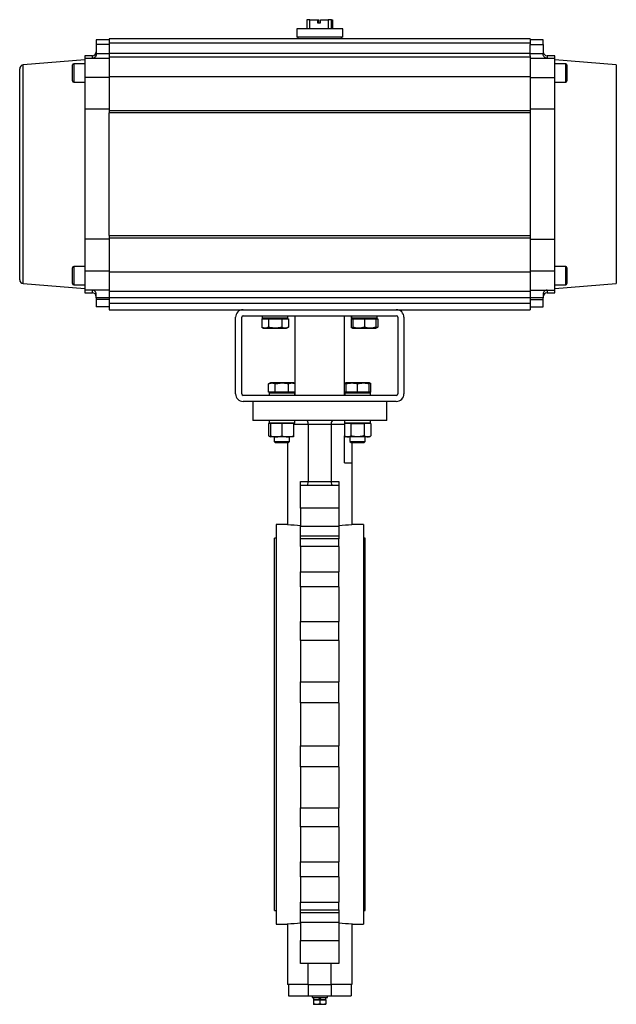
# Model space of a CAD drawing. Header units: millimetres. Extents: x 441 to 3746, y -9 to 3132.
# Tile 6 of 8: x 2184 to 2964, y 893 to 2180. Entities that reach past the tile are written whole.
import ezdxf

# ---------------------------------------------------------------- set-up
doc = ezdxf.new("R2010")
doc.units = ezdxf.units.MM

msp = doc.modelspace()

# ---------------------------------------------------------------- linework, layer by layer
at = {"color": 7, "linetype": 'Continuous', "lineweight": 25}
for p, q in [((2559.5, 2180.2), (2559.5, 2168.2)), ((2563.3, 2180.2), (2559.5, 2180.2)), ((2563.3, 2168.2), (2563.3, 2180.2)), ((2563.3, 2180.2), (2573.3, 2180.2)), ((2573.3, 2180.2), (2573.3, 2176.2)), ((2573.3, 2180.2), (2574, 2180.2)), ((2573.3, 2176.2), (2577.3, 2176.2)), ((2574, 2180.2), (2574, 2176.2)), ((2574, 2180.2), (2574.4, 2180.2)), ((2574.4, 2176.2), (2574.4, 2180.2)), ((2574.4, 2180.2), (2575.1, 2180.2)), ((2575.1, 2176.2), (2575.1, 2180.2)), ((2577.3, 2176.2), (2577.3, 2180.2)), ((2577.3, 2180.2), (2587.2, 2180.2)), ((2587.2, 2180.2), (2587.2, 2168.2)), ((2591.5, 2180.2), (2587.2, 2180.2)), ((2591.5, 2168.2), (2591.5, 2180.2)), ((2591.5, 2180.2), (2592.9, 2180.2)), ((2592.9, 2180.2), (2592.9, 2168.2)), ((2546.2, 2168.2), (2546.2, 2157.2)), ((2574.5, 2168.2), (2546.2, 2168.2)), ((2606.2, 2168.2), (2574.5, 2168.2)), ((2606.2, 2157.2), (2606.2, 2168.2)), ((2301.2, 2153.7), (2284.2, 2153.7)), ((2851.2, 2155.2), (2301.2, 2155.2)), ((2301.2, 2155.2), (2301.2, 2150)), ((2301.2, 2150), (2851.2, 2150)), ((2301.2, 2150), (2301.2, 2143.4)), ((2574.5, 2157.2), (2546.2, 2157.2)), ((2547.7, 2157.2), (2547.7, 2155.2)), ((2606.2, 2157.2), (2574.5, 2157.2)), ((2604.7, 2155.2), (2604.7, 2157.2)), ((2851.2, 2155.2), (2851.2, 2150)), ((2868.2, 2153.7), (2851.2, 2153.7)), ((2851.2, 2150), (2851.2, 2147.6)), ((2301.2, 2147.6), (2284.2, 2147.6)), ((2284.2, 2147.6), (2284.2, 2135.9)), ((2301.2, 2143.4), (2301.2, 2135.9)), ((2301.2, 2136.5), (2851.2, 2136.5)), ((2851.2, 2147.6), (2868.2, 2147.6)), ((2851.2, 2135.9), (2851.2, 2147.6)), ((2868.2, 2147.6), (2868.2, 2135.9)), ((2269.2, 2127.7), (2188.8, 2121.1)), ((2279.2, 2133.2), (2269.2, 2133.2)), ((2269.2, 2133.2), (2269.2, 2129.7)), ((2301.2, 2129.7), (2269.2, 2129.7)), ((2269.2, 2129.7), (2269.2, 2104.7)), ((2284.2, 2134.7), (2284.2, 2135.9)), ((2284.2, 2135.9), (2301.2, 2135.9)), ((2301.2, 2135.9), (2301.2, 2133.2)), ((2301.2, 2133.2), (2301.2, 2131.2)), ((2851.2, 2131.2), (2301.2, 2131.2)), ((2301.2, 2131.2), (2301.2, 2106.2)), ((2851.2, 2135.9), (2868.2, 2135.9)), ((2851.2, 2133.2), (2851.2, 2135.9)), ((2851.2, 2133.2), (2851.2, 2131.2)), ((2851.2, 2131.2), (2851.2, 2106.2)), ((2883.2, 2129.7), (2851.2, 2129.7)), ((2868.2, 2135.9), (2868.2, 2134.7)), ((2883.2, 2133.2), (2873.2, 2133.2)), ((2883.2, 2129.7), (2883.2, 2133.2)), ((2883.2, 2104.7), (2883.2, 2129.7)), ((2963.6, 2121.1), (2883.2, 2127.7)), ((2253.2, 2110.7), (2253.2, 2121.1)), ((2253.2, 2100.3), (2253.2, 2110.7)), ((2269.2, 2122.7), (2254.8, 2122.7)), ((2897.6, 2122.7), (2883.2, 2122.7)), ((2899.2, 2121.1), (2899.2, 2100.3)), ((2254.8, 2098.7), (2269.2, 2098.7)), ((2301.2, 2104.7), (2269.2, 2104.7)), ((2269.2, 2104.7), (2269.2, 2063.1)), ((2301.2, 2106.2), (2851.2, 2106.2)), ((2301.2, 2106.2), (2301.2, 2061.4)), ((2851.2, 2106.2), (2851.2, 2061.4)), ((2851.2, 2104.7), (2883.2, 2104.7)), ((2883.2, 2063.1), (2883.2, 2104.7)), ((2883.2, 2098.7), (2897.6, 2098.7)), ((2269.2, 2063.1), (2269.2, 1893.4)), ((2301.2, 2063.1), (2269.2, 2063.1)), ((2301.2, 2061.4), (2851.2, 2061.4)), ((2301.2, 2061.4), (2301.2, 2058.4)), ((2883.2, 2063.1), (2851.2, 2063.1)), ((2851.2, 2061.4), (2851.2, 2058.4)), ((2883.2, 1893.4), (2883.2, 2063.1)), ((2301.2, 1898.1), (2301.2, 2058.4)), ((2851.2, 2058.4), (2301.2, 2058.4)), ((2851.2, 2058.4), (2851.2, 1898.1)), ((2301.2, 1893.4), (2269.2, 1893.4)), ((2269.2, 1893.4), (2269.2, 1851.7)), ((2301.2, 1898.1), (2851.2, 1898.1)), ((2301.2, 1898.1), (2301.2, 1895.1)), ((2301.2, 1895.1), (2851.2, 1895.1)), ((2301.2, 1895.1), (2301.2, 1850.2)), ((2851.2, 1898.1), (2851.2, 1895.1)), ((2851.2, 1895.1), (2851.2, 1850.2)), ((2851.2, 1893.4), (2883.2, 1893.4)), ((2883.2, 1851.7), (2883.2, 1893.4)), ((2253.2, 1845.7), (2253.2, 1856.1)), ((2269.2, 1857.7), (2254.8, 1857.7)), ((2897.6, 1857.7), (2883.2, 1857.7)), ((2899.2, 1856.1), (2899.2, 1835.3)), ((2253.2, 1835.3), (2253.2, 1845.7)), ((2301.2, 1851.7), (2269.2, 1851.7)), ((2269.2, 1851.7), (2269.2, 1826.7)), ((2851.2, 1850.2), (2301.2, 1850.2)), ((2301.2, 1850.2), (2301.2, 1825.2)), ((2883.2, 1851.7), (2851.2, 1851.7)), ((2851.2, 1850.2), (2851.2, 1825.2)), ((2883.2, 1826.7), (2883.2, 1851.7)), ((2188.8, 1835.4), (2269.2, 1828.7)), ((2254.8, 1833.7), (2269.2, 1833.7)), ((2883.2, 1828.7), (2963.6, 1835.4)), ((2883.2, 1833.7), (2897.6, 1833.7)), ((2301.2, 1826.7), (2269.2, 1826.7)), ((2269.2, 1826.7), (2269.2, 1823.2)), ((2269.2, 1823.2), (2279.2, 1823.2)), ((2284.2, 1816.7), (2284.2, 1821.7)), ((2301.2, 1816.7), (2284.2, 1816.7)), ((2284.2, 1816.7), (2284.2, 1814.7)), ((2301.2, 1814.7), (2284.2, 1814.7)), ((2301.2, 1825.2), (2851.2, 1825.2)), ((2301.2, 1825.2), (2301.2, 1817.2)), ((2301.2, 1817.2), (2851.2, 1817.2)), ((2301.2, 1817.2), (2301.2, 1809.2)), ((2851.2, 1826.7), (2883.2, 1826.7)), ((2851.2, 1825.2), (2851.2, 1817.2)), ((2851.2, 1817.2), (2851.2, 1809.2)), ((2868.2, 1816.7), (2851.2, 1816.7)), ((2851.2, 1814.7), (2868.2, 1814.7)), ((2868.2, 1821.7), (2868.2, 1816.7)), ((2868.2, 1814.7), (2868.2, 1816.7)), ((2873.2, 1823.2), (2883.2, 1823.2)), ((2883.2, 1823.2), (2883.2, 1826.7)), ((2301.2, 1804.7), (2284.2, 1804.7)), ((2851.2, 1809.2), (2301.2, 1809.2)), ((2301.2, 1809.2), (2301.2, 1801.2)), ((2851.2, 1809.2), (2851.2, 1801.2)), ((2851.2, 1804.7), (2868.2, 1804.7)), ((2301.2, 1801.2), (2851.2, 1801.2)), ((2466.2, 1691.2), (2466.2, 1791.2)), ((2474.2, 1691.2), (2474.2, 1791.2)), ((2476.2, 1793.2), (2676.2, 1793.2)), ((2500.6, 1789.2), (2500.6, 1778.4)), ((2500.6, 1789.2), (2509.2, 1789.2)), ((2501.1, 1793.2), (2501.1, 1790)), ((2534.7, 1790), (2501.1, 1790)), ((2504, 1790), (2504, 1789.2)), ((2509.2, 1789.2), (2509.2, 1778.4)), ((2509.2, 1789.2), (2526.5, 1789.2)), ((2526.5, 1789.2), (2526.5, 1778.4)), ((2526.5, 1789.2), (2535.2, 1789.2)), ((2531.7, 1789.2), (2531.7, 1790)), ((2534.7, 1790), (2534.7, 1793.2)), ((2535.2, 1789.2), (2535.2, 1778.4)), ((2543.7, 1793.2), (2543.7, 1704.3)), ((2608.7, 1689.2), (2608.7, 1793.2)), ((2617.2, 1789.2), (2617.2, 1778.4)), ((2617.2, 1789.2), (2619.5, 1789.2)), ((2617.7, 1793.2), (2617.7, 1790)), ((2617.8, 1790), (2617.7, 1790)), ((2617.8, 1790), (2617.8, 1793.2)), ((2651.3, 1790), (2617.8, 1790)), ((2619.5, 1789.2), (2619.5, 1778.4)), ((2619.5, 1789.2), (2634.5, 1789.2)), ((2620.7, 1790), (2620.7, 1789.2)), ((2634.5, 1789.2), (2634.5, 1778.4)), ((2634.5, 1789.2), (2649.5, 1789.2)), ((2648.4, 1789.2), (2648.4, 1790)), ((2649.5, 1789.2), (2651.9, 1789.2)), ((2649.5, 1789.2), (2649.5, 1778.4)), ((2651.3, 1790), (2651.3, 1793.2)), ((2651.9, 1789.2), (2651.9, 1778.4)), ((2678.2, 1791.2), (2678.2, 1691.2)), ((2686.2, 1791.2), (2686.2, 1691.2)), ((2500.6, 1778.4), (2502.9, 1777)), ((2502.9, 1777), (2504.9, 1777)), ((2504.9, 1777), (2517.9, 1777)), ((2517.9, 1777), (2530.9, 1777)), ((2530.9, 1777), (2532.9, 1777)), ((2532.9, 1777), (2535.2, 1778.4)), ((2617.2, 1778.4), (2619.5, 1777)), ((2619.5, 1777), (2627, 1777)), ((2627, 1777), (2642, 1777)), ((2642, 1777), (2649.5, 1777)), ((2649.5, 1777), (2651.9, 1778.4)), ((2511.7, 1705.4), (2509.4, 1704.1)), ((2509.4, 1693.2), (2509.4, 1704.1)), ((2513.7, 1705.4), (2511.7, 1705.4)), ((2526.7, 1705.4), (2513.7, 1705.4)), ((2518, 1693.2), (2518, 1704.1)), ((2539.7, 1705.4), (2526.7, 1705.4)), ((2535.4, 1693.2), (2535.4, 1704.1)), ((2541.7, 1705.4), (2539.7, 1705.4)), ((2544, 1704.1), (2541.7, 1705.4)), ((2544, 1693.2), (2544, 1704.1)), ((2610.7, 1705.4), (2608.7, 1704.3)), ((2618.2, 1705.4), (2610.7, 1705.4)), ((2610.7, 1693.2), (2610.7, 1704.1)), ((2633.2, 1705.4), (2618.2, 1705.4)), ((2625.7, 1693.2), (2625.7, 1704.1)), ((2640.7, 1705.4), (2633.2, 1705.4)), ((2643, 1704.1), (2640.7, 1705.4)), ((2640.7, 1693.2), (2640.7, 1704.1)), ((2643, 1693.2), (2643, 1704.1)), ((2676.2, 1689.2), (2476.2, 1689.2)), ((2518, 1693.2), (2509.4, 1693.2)), ((2509.9, 1692.4), (2509.9, 1689.2)), ((2509.9, 1692.4), (2543.5, 1692.4)), ((2512.9, 1693.2), (2512.9, 1692.4)), ((2535.4, 1693.2), (2518, 1693.2)), ((2544, 1693.2), (2535.4, 1693.2)), ((2540.6, 1692.4), (2540.6, 1693.2)), ((2543.5, 1689.2), (2543.5, 1692.4)), ((2543.7, 1693.2), (2543.7, 1689.2)), ((2610.7, 1693.2), (2608.7, 1693.2)), ((2608.9, 1692.4), (2608.9, 1689.2)), ((2608.9, 1689.2), (2608.9, 1692.4)), ((2608.9, 1692.4), (2642.5, 1692.4)), ((2608.9, 1692.4), (2608.9, 1692.4)), ((2625.7, 1693.2), (2610.7, 1693.2)), ((2611.9, 1693.2), (2611.9, 1692.4)), ((2640.7, 1693.2), (2625.7, 1693.2)), ((2639.6, 1692.4), (2639.6, 1693.2)), ((2643, 1693.2), (2640.7, 1693.2)), ((2642.5, 1689.2), (2642.5, 1692.4)), ((2540.8, 1681.2), (2476.2, 1681.2)), ((2488.7, 1681.2), (2488.7, 1656.2)), ((2611.7, 1681.2), (2540.8, 1681.2)), ((2676.2, 1681.2), (2611.7, 1681.2)), ((2663.7, 1656.2), (2663.7, 1681.2)), ((2663.7, 1656.2), (2488.7, 1656.2)), ((2511.7, 1652.2), (2509.4, 1652.2)), ((2509.4, 1652.2), (2509.4, 1636.4)), ((2509.9, 1656.2), (2509.9, 1653)), ((2543.5, 1653), (2509.9, 1653)), ((2511.7, 1653), (2511.7, 1652.2)), ((2519.2, 1652.2), (2511.7, 1652.2)), ((2511.7, 1652.2), (2511.7, 1636.4)), ((2526.7, 1652.2), (2519.2, 1652.2)), ((2534.2, 1652.2), (2526.7, 1652.2)), ((2526.7, 1652.2), (2526.7, 1636.4)), ((2541.7, 1652.2), (2534.2, 1652.2)), ((2541.7, 1652.2), (2541.7, 1653)), ((2541.7, 1652.2), (2541.7, 1636.4)), ((2543.5, 1653), (2543.5, 1656.2)), ((2591.2, 1651.2), (2561.2, 1651.2)), ((2561.2, 1651.2), (2561.2, 1576.7)), ((2591.2, 1651.2), (2591.2, 1576.7)), ((2612.7, 1652.2), (2608.4, 1652.2)), ((2608.4, 1652.2), (2608.4, 1636.4)), ((2608.9, 1653), (2608.9, 1656.2)), ((2642.5, 1653), (2608.9, 1653)), ((2610.7, 1653), (2610.7, 1652.2)), ((2617, 1652.2), (2612.7, 1652.2)), ((2617, 1652.2), (2617, 1636.4)), ((2617, 1652.2), (2625.7, 1652.2)), ((2625.7, 1652.2), (2634.4, 1652.2)), ((2638.7, 1652.2), (2634.4, 1652.2)), ((2634.4, 1652.2), (2634.4, 1636.4)), ((2643, 1652.2), (2638.7, 1652.2)), ((2640.7, 1652.2), (2640.7, 1653)), ((2642.5, 1653), (2642.5, 1656.2)), ((2643, 1652.2), (2643, 1636.4)), ((2509.4, 1636.4), (2511.7, 1635)), ((2519.2, 1635), (2511.7, 1635)), ((2516.7, 1635), (2516.7, 1628.8)), ((2534.2, 1635), (2519.2, 1635)), ((2541.7, 1635), (2534.2, 1635)), ((2536.7, 1628.8), (2536.7, 1635)), ((2608.4, 1636.4), (2610.7, 1635)), ((2608.6, 1601.2), (2608.6, 1636.3)), ((2612.7, 1635), (2610.7, 1635)), ((2625.7, 1635), (2612.7, 1635)), ((2615.7, 1635), (2615.7, 1628.8)), ((2638.7, 1635), (2625.7, 1635)), ((2635.7, 1628.8), (2635.7, 1635)), ((2640.7, 1635), (2638.7, 1635)), ((2640.7, 1635), (2643, 1636.4)), ((2516.7, 1628.8), (2518.1, 1627.4)), ((2516.7, 1628.8), (2536.7, 1628.8)), ((2518.1, 1627.4), (2535.3, 1627.4)), ((2534.2, 1627.4), (2534.2, 1519.8)), ((2535.3, 1627.4), (2536.7, 1628.8)), ((2615.7, 1628.8), (2617.1, 1627.4)), ((2615.7, 1628.8), (2635.7, 1628.8)), ((2617.1, 1627.4), (2634.3, 1627.4)), ((2618.2, 1627.4), (2618.2, 1601.2)), ((2634.3, 1627.4), (2635.7, 1628.8)), ((2608.6, 1601.2), (2618.2, 1601.2)), ((2618.2, 1601.2), (2618.2, 1519.8)), ((2551.2, 1571.7), (2551.2, 1576.7)), ((2551.2, 1576.7), (2561.2, 1576.7)), ((2551.2, 1541.7), (2551.2, 1571.7)), ((2551.2, 1571.7), (2601.2, 1571.7)), ((2561.2, 1576.7), (2591.2, 1576.7)), ((2591.2, 1576.7), (2601.2, 1576.7)), ((2601.2, 1576.7), (2601.2, 1571.7)), ((2601.2, 1571.7), (2601.2, 1541.7)), ((2551.2, 1541.7), (2551.2, 1518.4)), ((2601.2, 1541.7), (2551.2, 1541.7)), ((2601.2, 1541.7), (2601.2, 1518.4)), ((2534.2, 1520.2), (2519.2, 1520.2)), ((2519.2, 1520.2), (2519.2, 998.2)), ((2633.2, 1520.2), (2618.2, 1520.2)), ((2633.2, 1520.2), (2633.2, 998.2)), ((2551.2, 1505.7), (2551.2, 1518.4)), ((2551.2, 1518.4), (2601.2, 1518.4)), ((2601.2, 1518.4), (2601.2, 1505.7)), ((2519.2, 1502.5), (2517, 1502.5)), ((2517, 1259.2), (2517, 1502.5)), ((2551.2, 1501.8), (2551.2, 1505.7)), ((2551.2, 1505.7), (2601.2, 1505.7)), ((2551.2, 1491.8), (2551.2, 1501.8)), ((2601.2, 1501.8), (2551.2, 1501.8)), ((2601.2, 1505.7), (2601.2, 1501.8)), ((2601.2, 1491.8), (2601.2, 1501.8)), ((2635.5, 1502.5), (2633.2, 1502.5)), ((2635.5, 1259.2), (2635.5, 1502.5)), ((2551.2, 1491.8), (2551.2, 1458.7)), ((2601.2, 1491.8), (2551.2, 1491.8)), ((2601.2, 1491.8), (2601.2, 1458.7)), ((2551.2, 1439), (2551.2, 1458.7)), ((2551.2, 1458.7), (2601.2, 1458.7)), ((2601.2, 1439), (2601.2, 1458.7)), ((2551.2, 1439), (2551.2, 1393.4)), ((2601.2, 1439), (2551.2, 1439)), ((2601.2, 1439), (2601.2, 1393.4)), ((2551.2, 1368.6), (2551.2, 1393.4)), ((2551.2, 1393.4), (2601.2, 1393.4)), ((2601.2, 1368.6), (2601.2, 1393.4)), ((2551.2, 1368.6), (2551.2, 1314.9)), ((2601.2, 1368.6), (2551.2, 1368.6)), ((2601.2, 1368.6), (2601.2, 1314.9)), ((2551.2, 1287.4), (2551.2, 1314.9)), ((2551.2, 1314.9), (2601.2, 1314.9)), ((2601.2, 1287.4), (2601.2, 1314.9)), ((2551.2, 1287.4), (2551.2, 1231)), ((2601.2, 1287.4), (2551.2, 1287.4)), ((2601.2, 1287.4), (2601.2, 1231)), ((2517, 1015.9), (2517, 1259.2)), ((2635.5, 1015.9), (2635.5, 1259.2)), ((2551.2, 1203.5), (2551.2, 1231)), ((2551.2, 1231), (2601.2, 1231)), ((2601.2, 1203.5), (2601.2, 1231)), ((2551.2, 1203.5), (2551.2, 1149.9)), ((2601.2, 1203.5), (2551.2, 1203.5)), ((2601.2, 1203.5), (2601.2, 1149.9)), ((2551.2, 1125.1), (2551.2, 1149.9)), ((2551.2, 1149.9), (2601.2, 1149.9)), ((2601.2, 1125.1), (2601.2, 1149.9)), ((2551.2, 1125.1), (2551.2, 1079.5)), ((2601.2, 1125.1), (2551.2, 1125.1)), ((2601.2, 1125.1), (2601.2, 1079.5)), ((2551.2, 1059.8), (2551.2, 1079.5)), ((2551.2, 1079.5), (2601.2, 1079.5)), ((2601.2, 1059.8), (2601.2, 1079.5)), ((2551.2, 1059.8), (2551.2, 1026.6)), ((2601.2, 1059.8), (2551.2, 1059.8)), ((2601.2, 1059.8), (2601.2, 1026.6)), ((2551.2, 1016.6), (2551.2, 1026.6)), ((2551.2, 1026.6), (2601.2, 1026.6)), ((2601.2, 1016.6), (2601.2, 1026.6)), ((2517, 1015.9), (2519.2, 1015.9)), ((2551.2, 1012.7), (2551.2, 1016.6)), ((2551.2, 1016.6), (2601.2, 1016.6)), ((2551.2, 1000.1), (2551.2, 1012.7)), ((2601.2, 1012.7), (2551.2, 1012.7)), ((2601.2, 1016.6), (2601.2, 1012.7)), ((2601.2, 1012.7), (2601.2, 1000.1)), ((2633.2, 1015.9), (2635.5, 1015.9)), ((2519.2, 998.2), (2534.2, 998.2)), ((2534.2, 998.7), (2534.2, 919.2)), ((2551.2, 1000.1), (2551.2, 976.7)), ((2601.2, 1000.1), (2551.2, 1000.1)), ((2601.2, 1000.1), (2601.2, 976.7)), ((2618.2, 998.7), (2618.2, 919.2)), ((2618.2, 998.2), (2633.2, 998.2)), ((2551.2, 946.7), (2551.2, 976.7)), ((2551.2, 976.7), (2601.2, 976.7)), ((2601.2, 976.7), (2601.2, 946.7)), ((2601.2, 946.7), (2551.2, 946.7)), ((2561.2, 919.2), (2561.2, 946.7)), ((2591.2, 919.2), (2591.2, 946.7)), ((2561.2, 919.2), (2534.2, 919.2)), ((2535.2, 919.2), (2535.2, 904.2)), ((2561.2, 919.2), (2591.2, 919.2)), ((2561.2, 919.2), (2561.2, 904.2)), ((2618.2, 919.2), (2591.2, 919.2)), ((2591.2, 919.2), (2591.2, 904.2)), ((2617.2, 919.2), (2617.2, 904.2)), ((2535.2, 904.2), (2561.2, 904.2)), ((2561.2, 904.2), (2591.2, 904.2)), ((2566.2, 904.2), (2566.2, 902.2)), ((2566.2, 902.2), (2586.2, 902.2)), ((2568.2, 902.2), (2568.2, 899.6)), ((2584.3, 899.6), (2584.3, 902.2)), ((2586.2, 902.2), (2586.2, 904.2)), ((2591.2, 904.2), (2617.2, 904.2)), ((2568.2, 899.6), (2576.2, 899.6)), ((2568.2, 899), (2568.2, 893.7)), ((2568.2, 899), (2576.2, 899)), ((2572.2, 893.2), (2568.2, 893.7)), ((2572.2, 893.2), (2568.2, 893.2)), ((2576.2, 893.7), (2572.2, 893.2)), ((2580.2, 893.2), (2572.2, 893.2)), ((2577.7, 899.6), (2576.2, 899.6)), ((2576.2, 899), (2576.2, 893.7)), ((2576.2, 899), (2584.2, 899)), ((2580.2, 893.2), (2576.2, 893.7)), ((2577.7, 899.6), (2584.3, 899.6)), ((2584.2, 893.7), (2580.2, 893.2)), ((2584.2, 893.2), (2580.2, 893.2)), ((2584.2, 899), (2584.2, 893.7))]:
    msp.add_line(p, q, dxfattribs=at)
at = {"color": 8, "linetype": 'Continuous', "lineweight": 25}
for p, q in [((2279.2, 2129.7), (2279.2, 2133.2)), ((2873.2, 2133.2), (2873.2, 2129.7)), ((2188.8, 1978.2), (2188.8, 2121.1)), ((2254.8, 2122.7), (2254.8, 2110.7)), ((2254.8, 2110.7), (2254.8, 2098.7)), ((2897.6, 2098.7), (2897.6, 2122.7)), ((2963.6, 2121.1), (2963.6, 1835.4)), ((2188.8, 1835.4), (2188.8, 1978.2)), ((2254.8, 1857.7), (2254.8, 1845.7)), ((2897.6, 1833.7), (2897.6, 1857.7)), ((2254.8, 1845.7), (2254.8, 1833.7)), ((2279.2, 1823.2), (2279.2, 1826.7)), ((2873.2, 1826.7), (2873.2, 1823.2)), ((2561.2, 1651.2), (2541.7, 1651.2)), ((2608.4, 1651.2), (2591.2, 1651.2))]:
    msp.add_line(p, q, dxfattribs=at)
at = {"color": 7, "linetype": 'Continuous', "lineweight": 25, "flags": 128}
for points in [[(2576.2, 899.6), (2575.7, 900.5), (2575.2, 901.4), (2574.7, 902.2)], [(2576.2, 902.2), (2576.7, 901.4), (2577.2, 900.5), (2577.7, 899.6)]]:
    msp.add_lwpolyline(points, dxfattribs=at)
at = {"color": 7, "linetype": 'Continuous', "lineweight": 25}
for centre, radius, start, end in [((2279.2, 2138.2), 5, 270, 0), ((2873.2, 2138.2), 5, 180, 270), ((2189.2, 2116.1), 5, 94.7079, 180), ((2254.8, 2121.1), 1.6, 90, 180), ((2897.6, 2121.1), 1.6, 0, 90), ((2254.8, 2100.3), 1.6, 180, 270), ((2897.6, 2100.3), 1.6, 270, 0), ((2254.8, 1856.1), 1.6, 90, 180), ((2897.6, 1856.1), 1.6, 0, 90), ((2189.2, 1840.3), 5, 180, 265.2921), ((2254.8, 1835.3), 1.6, 180, 270), ((2897.6, 1835.3), 1.6, 270, 0), ((2279.2, 1818.2), 5, 0, 90), ((2873.2, 1818.2), 5, 90, 180), ((2476.2, 1791.2), 10, 90, 180), ((2476.2, 1791.2), 2, 90, 180), ((2676.2, 1791.2), 10, 0, 90), ((2676.2, 1791.2), 2, 0, 90), ((2476.2, 1691.2), 10, 180, 270), ((2476.2, 1691.2), 2, 180, 270), ((2676.2, 1691.2), 2, 270, 0), ((2676.2, 1691.2), 10, 270, 0)]:
    msp.add_arc(centre, radius, start, end, dxfattribs=at)
for centre, major_axis, ratio, start_param, end_param in [((2559.5, 1651.2), (0, 5), 0.343108, 4.712389, 6.283185), ((2592.9, 1651.2), (0, 5), 0.343108, 0, 1.570796), ((2559.5, 1576.7), (0, 5), 0.343108, 3.141593, 4.712389), ((2592.9, 1576.7), (0, 5), 0.343108, 1.570796, 3.141593), ((2514.9, 1259.2), (335.6, 0), 0.777778, 1.462453, 1.513293), ((2637.5, 1259.2), (335.6, 0), 0.777778, 1.628299, 1.679139), ((2514.9, 1259.2), (335.6, 0), 0.777778, 4.769892, 4.820732), ((2637.5, 1259.2), (335.6, 0), 0.777778, 4.604046, 4.654886)]:
    msp.add_ellipse(centre, major_axis=major_axis, ratio=ratio, start_param=start_param, end_param=end_param, dxfattribs=at)
for points, knots in [([(2284.2, 2153.7), (2284.2, 2153.7), (2284.2, 2153.5), (2284.2, 2152.2), (2284.2, 2150.2), (2284.2, 2148.5), (2284.2, 2147.6)], [0, 0, 0, 0, 0.2499999, 0.5000009, 0.7500006, 1, 1, 1, 1]), ([(2868.2, 2147.6), (2868.2, 2148.5), (2868.2, 2150.2), (2868.2, 2152.2), (2868.2, 2153.5), (2868.2, 2153.7), (2868.2, 2153.7)], [0, 0, 0, 0, 0.2499994, 0.4999991, 0.7500001, 1, 1, 1, 1]), ([(2284.2, 2134.7), (2284.1, 2134), (2283.9, 2132.5), (2282.7, 2131.1), (2281.5, 2130.2), (2280.3, 2129.8), (2279.6, 2129.7), (2279.2, 2129.7), (2279.2, 2129.7)], [0, 0, 0, 0, 0.217562, 0.4759959, 0.6584996, 0.8412111, 0.9982974, 1, 1, 1, 1]), ([(2873.2, 2129.7), (2873.2, 2129.7), (2872.7, 2129.7), (2871.8, 2129.9), (2870.3, 2130.6), (2869, 2131.8), (2868.3, 2133.4), (2868.2, 2134.4), (2868.2, 2134.7)], [0, 0, 0, 0, 0.001702, 0.21046, 0.425616, 0.701117, 0.903678, 1, 1, 1, 1]), ([(2184.2, 1978.2), (2184.2, 1981.5), (2184.2, 1988.2), (2184.2, 1998.4), (2184.2, 2008.6), (2184.2, 2018.9), (2184.2, 2028.5), (2184.2, 2037.5), (2184.2, 2045.8), (2184.2, 2053.8), (2184.2, 2061.5), (2184.2, 2068.9), (2184.2, 2075.8), (2184.2, 2082.3), (2184.2, 2088.3), (2184.2, 2093.7), (2184.2, 2098.6), (2184.2, 2102.9), (2184.2, 2106.8), (2184.2, 2110.2), (2184.2, 2112.9), (2184.2, 2114.8), (2184.2, 2115.9), (2184.2, 2116.1), (2184.2, 2116.1)], [0, 0, 0, 0, 0.0458201, 0.0928025, 0.1408778, 0.1899649, 0.239974, 0.2825142, 0.3254037, 0.3686177, 0.4122896, 0.4560924, 0.5000001, 0.5439054, 0.5877083, 0.6313823, 0.6745943, 0.7174837, 0.760026, 0.8100335, 0.8591201, 0.9071953, 0.9541787, 1, 1, 1, 1]), ([(2184.2, 1840.3), (2184.2, 1840.4), (2184.2, 1840.6), (2184.2, 1841.7), (2184.2, 1843.6), (2184.2, 1846.3), (2184.2, 1849.7), (2184.2, 1853.6), (2184.2, 1857.9), (2184.2, 1862.7), (2184.2, 1868.2), (2184.2, 1874.2), (2184.2, 1880.7), (2184.2, 1887.6), (2184.2, 1895), (2184.2, 1902.7), (2184.2, 1910.7), (2184.2, 1919), (2184.2, 1927.9), (2184.2, 1937.6), (2184.2, 1947.9), (2184.2, 1958.1), (2184.2, 1968.2), (2184.2, 1974.9), (2184.2, 1978.2)], [0, 0, 0, 0, 0.04582, 0.092802, 0.140878, 0.189965, 0.239974, 0.282514, 0.325404, 0.368618, 0.41229, 0.456092, 0.5, 0.543906, 0.587708, 0.631382, 0.674594, 0.717484, 0.760026, 0.810034, 0.85912, 0.907195, 0.954179, 1, 1, 1, 1]), ([(2284.2, 1821.7), (2284.1, 1822.4), (2283.9, 1824), (2282.7, 1825.4), (2281.5, 1826.2), (2280.3, 1826.7), (2279.6, 1826.7), (2279.2, 1826.7), (2279.2, 1826.7)], [0, 0, 0, 0, 0.217562, 0.475997, 0.658498, 0.841211, 0.998297, 1, 1, 1, 1]), ([(2284.2, 1814.7), (2284.2, 1814.1), (2284.2, 1812.8), (2284.2, 1810.9), (2284.2, 1809.1), (2284.2, 1807.6), (2284.2, 1806.4), (2284.2, 1805.4), (2284.2, 1804.8), (2284.2, 1804.8), (2284.2, 1804.7)], [0, 0, 0, 0, 0.124998, 0.249998, 0.375, 0.499998, 0.624999, 0.75, 0.875, 1, 1, 1, 1]), ([(2873.2, 1826.7), (2873.2, 1826.7), (2872.7, 1826.7), (2871.8, 1826.6), (2870.3, 1825.9), (2869, 1824.6), (2868.3, 1823.1), (2868.2, 1822.1), (2868.2, 1821.7)], [0, 0, 0, 0, 0.0017019, 0.2104603, 0.4256181, 0.7011163, 0.9036775, 1, 1, 1, 1]), ([(2868.2, 1804.7), (2868.2, 1804.8), (2868.2, 1804.8), (2868.2, 1805.4), (2868.2, 1806.4), (2868.2, 1807.6), (2868.2, 1809.1), (2868.2, 1810.9), (2868.2, 1812.8), (2868.2, 1814.1), (2868.2, 1814.7)], [0, 0, 0, 0, 0.125, 0.25, 0.375001, 0.500002, 0.625, 0.750002, 0.875002, 1, 1, 1, 1]), ([(2504.9, 1777), (2504.8, 1777), (2504, 1777.1), (2502.5, 1777.3), (2501.2, 1778), (2500.6, 1778.4)], [0, 0, 0, 0, 0.070104, 0.530792, 1, 1, 1, 1]), ([(2509.2, 1778.4), (2508.5, 1778), (2507.1, 1777.2), (2505.6, 1777.1), (2504.9, 1777)], [0, 0, 0, 0, 0.495458, 1, 1, 1, 1]), ([(2517.9, 1777), (2516.7, 1777.1), (2514.5, 1777.2), (2511.6, 1777.7), (2509.9, 1778.2), (2509.2, 1778.4)], [0, 0, 0, 0, 0.3839, 0.7734, 1, 1, 1, 1]), ([(2526.5, 1778.4), (2525.5, 1778.1), (2523.3, 1777.5), (2520.4, 1777.1), (2518.6, 1777.1), (2517.9, 1777)], [0, 0, 0, 0, 0.376206, 0.755865, 1, 1, 1, 1]), ([(2530.9, 1777), (2530.8, 1777), (2530, 1777.1), (2528.5, 1777.3), (2527.2, 1778), (2526.5, 1778.4)], [0, 0, 0, 0, 0.070104, 0.530791, 1, 1, 1, 1]), ([(2535.2, 1778.4), (2534.5, 1778), (2533.1, 1777.2), (2531.6, 1777.1), (2530.9, 1777)], [0, 0, 0, 0, 0.495458, 1, 1, 1, 1]), ([(2619.5, 1777.4), (2619.4, 1777.4), (2618.6, 1777.5), (2617.9, 1778), (2617.2, 1778.4)], [0, 0, 0, 0, 0.132231, 1, 1, 1, 1]), ([(2627, 1777), (2626.9, 1777), (2625.5, 1777.1), (2623, 1777.3), (2620.7, 1778), (2619.5, 1778.4)], [0, 0, 0, 0, 0.070104, 0.530791, 1, 1, 1, 1]), ([(2619.5, 1778.4), (2619.5, 1778.2), (2619.5, 1777.7), (2619.5, 1777.2), (2619.5, 1777.1), (2619.5, 1777)], [0, 0, 0, 0, 0.226601, 0.610821, 1, 1, 1, 1]), ([(2634.5, 1778.4), (2633.3, 1778), (2630.9, 1777.2), (2628.3, 1777.1), (2627, 1777)], [0, 0, 0, 0, 0.495458, 1, 1, 1, 1]), ([(2642, 1777), (2641.9, 1777), (2640.5, 1777.1), (2638, 1777.3), (2635.7, 1778), (2634.5, 1778.4)], [0, 0, 0, 0, 0.070104, 0.530792, 1, 1, 1, 1]), ([(2649.5, 1778.4), (2648.3, 1778), (2645.9, 1777.2), (2643.3, 1777.1), (2642, 1777)], [0, 0, 0, 0, 0.495458, 1, 1, 1, 1]), ([(2651.9, 1778.4), (2651.2, 1778), (2650.4, 1777.5), (2649.6, 1777.4), (2649.5, 1777.4)], [0, 0, 0, 0, 0.915938, 1, 1, 1, 1]), ([(2649.5, 1777), (2649.5, 1777.1), (2649.5, 1777.2), (2649.5, 1777.7), (2649.5, 1778.2), (2649.5, 1778.4)], [0, 0, 0, 0, 0.3839, 0.7734, 1, 1, 1, 1]), ([(2509.4, 1704.1), (2510.1, 1704.5), (2511.5, 1705.2), (2513, 1705.4), (2513.7, 1705.4)], [0, 0, 0, 0, 0.495458, 1, 1, 1, 1]), ([(2513.7, 1705.4), (2513.8, 1705.4), (2514.6, 1705.4), (2516.1, 1705.1), (2517.4, 1704.4), (2518, 1704.1)], [0, 0, 0, 0, 0.070104, 0.530791, 1, 1, 1, 1]), ([(2518, 1704.1), (2519.1, 1704.4), (2521.3, 1704.9), (2524.2, 1705.4), (2526, 1705.4), (2526.7, 1705.4)], [0, 0, 0, 0, 0.376205, 0.755865, 1, 1, 1, 1]), ([(2526.7, 1705.4), (2527.8, 1705.4), (2530.1, 1705.3), (2533, 1704.7), (2534.7, 1704.3), (2535.4, 1704.1)], [0, 0, 0, 0, 0.3839002, 0.7733996, 1, 1, 1, 1]), ([(2535.4, 1704.1), (2536.1, 1704.5), (2537.5, 1705.2), (2539, 1705.4), (2539.7, 1705.4)], [0, 0, 0, 0, 0.495458, 1, 1, 1, 1]), ([(2539.7, 1705.4), (2539.8, 1705.4), (2540.6, 1705.4), (2542, 1705.1), (2543.4, 1704.4), (2544, 1704.1)], [0, 0, 0, 0, 0.070104, 0.530791, 1, 1, 1, 1]), ([(2608.7, 1704.2), (2609.3, 1704.6), (2610, 1705), (2610.6, 1705.1), (2610.7, 1705.1)], [0, 0, 0, 0, 0.902314, 1, 1, 1, 1]), ([(2610.7, 1704.1), (2611.9, 1704.5), (2614.4, 1705.2), (2616.9, 1705.4), (2618.2, 1705.4)], [0, 0, 0, 0, 0.495458, 1, 1, 1, 1]), ([(2610.7, 1705.4), (2610.7, 1705.4), (2610.7, 1705.4), (2610.7, 1704.9), (2610.7, 1704.4), (2610.7, 1704.1)], [0, 0, 0, 0, 0.244135, 0.620014, 1, 1, 1, 1]), ([(2618.2, 1705.4), (2618.4, 1705.4), (2619.7, 1705.4), (2622.3, 1705.1), (2624.6, 1704.4), (2625.7, 1704.1)], [0, 0, 0, 0, 0.070104, 0.530791, 1, 1, 1, 1]), ([(2625.7, 1704.1), (2626.9, 1704.5), (2629.4, 1705.2), (2631.9, 1705.4), (2633.2, 1705.4)], [0, 0, 0, 0, 0.495458, 1, 1, 1, 1]), ([(2633.2, 1705.4), (2633.4, 1705.4), (2634.7, 1705.4), (2637.3, 1705.1), (2639.6, 1704.4), (2640.7, 1704.1)], [0, 0, 0, 0, 0.070104, 0.530791, 1, 1, 1, 1]), ([(2640.6, 1705.1), (2640.7, 1705.1), (2641.6, 1704.9), (2642.4, 1704.5), (2643, 1704.1)], [0, 0, 0, 0, 0.1770634, 1, 1, 1, 1]), ([(2640.7, 1704.1), (2640.7, 1704.4), (2640.7, 1704.9), (2640.7, 1705.4), (2640.7, 1705.4), (2640.7, 1705.4)], [0, 0, 0, 0, 0.376205, 0.755865, 1, 1, 1, 1]), ([(2509.4, 1636.4), (2510.1, 1636), (2510.9, 1635.5), (2511.6, 1635.4), (2511.7, 1635.4)], [0, 0, 0, 0, 0.9159386, 1, 1, 1, 1]), ([(2511.7, 1636.4), (2512.9, 1636), (2515.4, 1635.2), (2517.9, 1635.1), (2519.2, 1635)], [0, 0, 0, 0, 0.495458, 1, 1, 1, 1]), ([(2511.7, 1636.4), (2511.7, 1636.2), (2511.7, 1635.7), (2511.7, 1635.2), (2511.7, 1635.1), (2511.7, 1635)], [0, 0, 0, 0, 0.257243, 0.62638, 1, 1, 1, 1]), ([(2519.2, 1635), (2519.4, 1635), (2520.7, 1635.1), (2523.3, 1635.3), (2525.6, 1636), (2526.7, 1636.4)], [0, 0, 0, 0, 0.070103, 0.530791, 1, 1, 1, 1]), ([(2526.7, 1636.4), (2527.9, 1636), (2530.4, 1635.2), (2532.9, 1635.1), (2534.2, 1635)], [0, 0, 0, 0, 0.495458, 1, 1, 1, 1]), ([(2534.2, 1635), (2534.4, 1635), (2535.7, 1635.1), (2538.3, 1635.3), (2540.6, 1636), (2541.7, 1636.4)], [0, 0, 0, 0, 0.070103, 0.530791, 1, 1, 1, 1]), ([(2541.7, 1636.4), (2541.7, 1636.2), (2541.7, 1635.7), (2541.7, 1635.2), (2541.7, 1635.1), (2541.7, 1635)], [0, 0, 0, 0, 0.257243, 0.62638, 1, 1, 1, 1]), ([(2608.4, 1636.4), (2609.1, 1636), (2610.5, 1635.2), (2612, 1635.1), (2612.7, 1635)], [0, 0, 0, 0, 0.495458, 1, 1, 1, 1]), ([(2612.7, 1635), (2612.8, 1635), (2613.6, 1635.1), (2615.1, 1635.3), (2616.4, 1636), (2617, 1636.4)], [0, 0, 0, 0, 0.070103, 0.530791, 1, 1, 1, 1]), ([(2625.7, 1635), (2624.9, 1635.1), (2623.1, 1635.1), (2620.2, 1635.6), (2618.1, 1636.1), (2617, 1636.4)], [0, 0, 0, 0, 0.268407, 0.632372, 1, 1, 1, 1]), ([(2634.4, 1636.4), (2633.6, 1636.2), (2631.9, 1635.7), (2629, 1635.2), (2626.8, 1635.1), (2625.7, 1635)], [0, 0, 0, 0, 0.257243, 0.62638, 1, 1, 1, 1]), ([(2634.4, 1636.4), (2635.1, 1636), (2636.5, 1635.2), (2638, 1635.1), (2638.7, 1635)], [0, 0, 0, 0, 0.495458, 1, 1, 1, 1]), ([(2638.7, 1635), (2638.8, 1635), (2639.6, 1635.1), (2641, 1635.3), (2642.4, 1636), (2643, 1636.4)], [0, 0, 0, 0, 0.070103, 0.530791, 1, 1, 1, 1]), ([(2568.2, 893.7), (2568.2, 893.7), (2568.2, 893.4), (2568.2, 893.3), (2568.2, 893.2)], [0, 0, 0, 0, 0.026996, 1, 1, 1, 1]), ([(2584.2, 893.2), (2584.2, 893.3), (2584.2, 893.4), (2584.2, 893.7), (2584.2, 893.7)], [0, 0, 0, 0, 0.973004, 1, 1, 1, 1])]:
    msp.add_open_spline(points, degree=3, knots=knots, dxfattribs=at)

doc.saveas('drawing.dxf')
